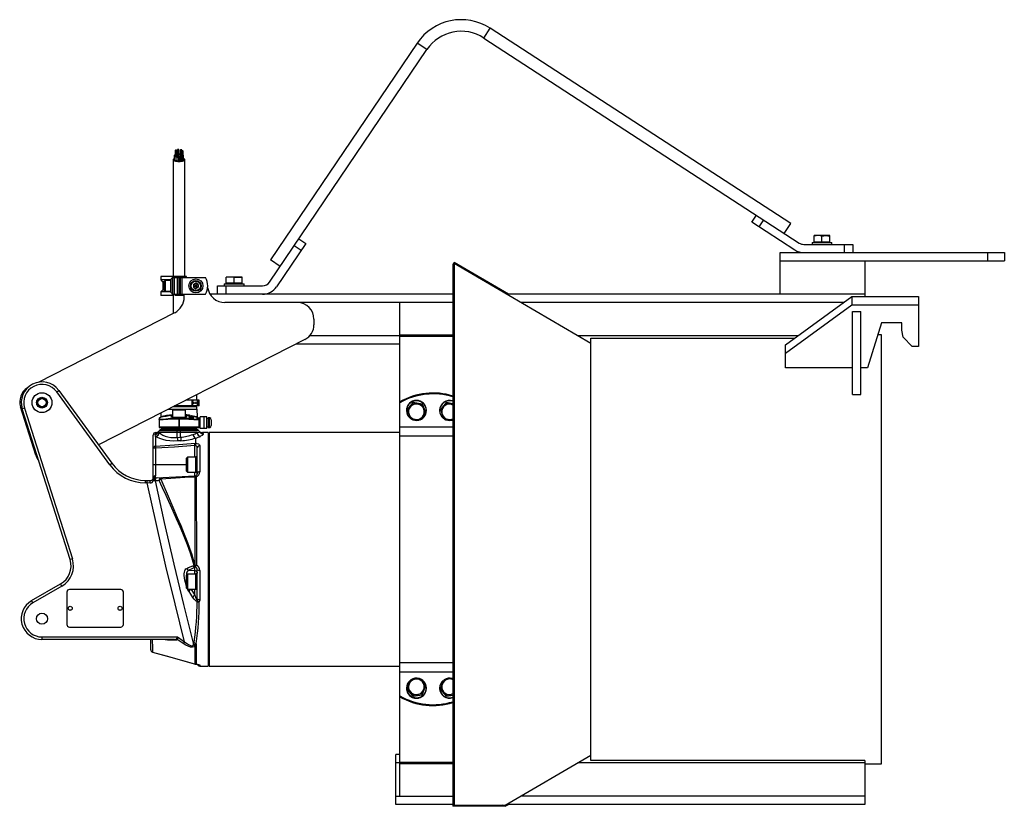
# Model space of a CAD drawing. Extents: x -339 to 847, y -325 to 621.
import ezdxf

# ---------------------------------------------------------------- set-up
doc = ezdxf.new("R2010")
doc.units = 0
doc.layers.get('0').update_dxf_attribs({"linetype": 'CONTINUOUS'})

msp = doc.modelspace()

# ---------------------------------------------------------------- linework, layer by layer
at = {"color": 8, "linetype": 'CONTINUOUS'}
for p, q in [((219.7, 599.1), (227.3, 610.8)), ((151.1, 585.2), (139.5, 593)), ((-152.1, 312.3), (-154.4, 312.3)), ((-157.4, 294.3), (-157.4, 307.3)), ((653.2, 280.8), (264.4, 280.8)), ((118.6, 240.8), (10.2, 240.8)), ((182.5, 241.6), (118.6, 241.6)), ((182.5, 239.9), (118.6, 239.9)), ((598.1, 240.8), (332.6, 240.8)), ((-155.4, 142.7), (-139.4, 142.7)), ((-133.5, 143.5), (-133.5, 143.1)), ((-132.9, 144.2), (-132.9, 143.8)), ((-170.7, 142), (-170.7, 140.9)), ((-121.7, 141.1), (-122.6, 141.1)), ((-110.9, 142.2), (-110.9, 130.2)), ((118.6, 131.2), (182.5, 131.2)), ((-175.5, 124.2), (-175.4, 124.3)), ((118.6, 120.2), (182.5, 120.2)), ((-128.2, 94.7), (-128.2, 108.7)), ((-127, 76.7), (-127, 94.7)), ((-128.2, 72.1), (-128.2, 76.7)), ((-127, -64.1), (-127, -46.1)), ((-132.9, -64.1), (-132.7, -64.4)), ((-126.4, -63.8), (-126.4, -63.8)), ((118.6, -152.6), (182.5, -152.6)), ((-122.4, -155.4), (-122.4, -156.7)), ((118.6, -163.6), (182.5, -163.6)), ((118.6, -272.3), (182.5, -272.3)), ((118.6, -273.2), (113.6, -273.2)), ((118.6, -274), (182.5, -274)), ((678.6, -273.2), (332.6, -273.2)), ((678.6, -313.2), (264.4, -313.2))]:
    msp.add_line(p, q, dxfattribs=at)
at = {"color": 7, "linetype": 'CONTINUOUS'}
for p, q in [((589.3, 375.8), (227.3, 610.8)), ((139.5, 593), (-37.1, 332.1)), ((219.7, 599.1), (599.5, 352.4)), ((-38.4, 305.2), (151.1, 585.2)), ((-151.9, 463.8), (-151.9, 462.7)), ((-150.1, 462.7), (-150.1, 463.8)), ((-149.2, 464.7), (-149.2, 461.8)), ((-147.4, 461.8), (-147.4, 464.7)), ((-145.8, 464.3), (-145.8, 462.1)), ((-144.3, 463), (-144.3, 462)), ((-144, 463.2), (-144, 464.3)), ((-142.5, 457.5), (-142.5, 463)), ((-154.4, 452.8), (-154.4, 310.8)), ((-152.7, 457.3), (-152.7, 458)), ((-152.7, 452.4), (-152.7, 457)), ((-151.9, 462.3), (-151.9, 456.9)), ((-151.8, 451.8), (-151.8, 456.3)), ((-150.1, 456.7), (-150.1, 462.3)), ((-150, 458.9), (-150, 458.7)), ((-150, 456.1), (-150, 451.5)), ((-149.8, 451.2), (-149.8, 451.8)), ((-149.6, 451.1), (-149.6, 455.7)), ((-149.2, 461.4), (-149.2, 456.1)), ((-147.6, 451), (-147.6, 455.5)), ((-147.4, 456.1), (-147.4, 461.4)), ((-146.4, 458.9), (-146.5, 458.9)), ((-146.5, 451.6), (-146.5, 456.1)), ((-146.5, 456.1), (-146.4, 456.1)), ((-146.5, 451.6), (-146.4, 451.6)), ((-146.4, 451.6), (-146.4, 456.1)), ((-145.8, 461.7), (-145.8, 456.4)), ((-144.8, 451.3), (-144.8, 455.7)), ((-144, 456.4), (-144, 461.7)), ((-143.2, 451.8), (-143.2, 456.4)), ((-143.2, 451.7), (-143.2, 456.2)), ((-142, 452.5), (-142, 457.1)), ((-141.6, 452.5), (-141.6, 452.8)), ((-140.4, 312.3), (-140.4, 452.8)), ((542.7, 377.4), (548.1, 385.8)), ((556.5, 380.4), (551, 372)), ((594.1, 344), (542.7, 377.4)), ((581.6, 364), (589.3, 375.8)), ((-3.1, 357.4), (5.2, 351.8)), ((622.2, 361.3), (617.5, 360.7)), ((617.5, 353.8), (617.5, 361.3)), ((636.5, 361.3), (617.5, 361.3)), ((627, 360.7), (622.2, 361.3)), ((627, 360.7), (631.7, 361.3)), ((627, 353.8), (627, 360.7)), ((631.7, 361.3), (636.5, 360.7)), ((636.5, 353.8), (636.5, 361.3)), ((5.2, 351.8), (-30.1, 299.6)), ((-0.4, 343.5), (-8.7, 349.1)), ((605, 350.8), (664, 350.8)), ((615, 353.2), (615, 350.8)), ((615, 353.2), (639, 353.2)), ((617.5, 353.8), (636.5, 353.8)), ((618.3, 353.8), (618.7, 353.2)), ((635.3, 353.2), (635.6, 353.8)), ((639, 350.8), (639, 353.2)), ((654, 340.8), (654, 350.8)), ((664, 350.8), (664, 340.8)), ((-25.5, 324.3), (-37.1, 332.1)), ((576.6, 340.8), (846.6, 340.8)), ((576.6, 290.8), (576.6, 340.8)), ((826.6, 330.8), (826.6, 340.8)), ((846.6, 340.8), (846.6, 330.8)), ((184, 329.1), (182.5, 326.4)), ((184, 327.8), (182.5, 325.2)), ((182.5, 326.4), (182.5, -325.5)), ((182.5, 326.4), (183.1, 326.1)), ((249.3, 290.8), (184, 329.1)), ((348.6, 231.4), (184, 327.8)), ((184, 327.8), (184, -324.2)), ((576.6, 330.8), (846.6, 330.8)), ((678.6, 330.8), (678.6, 288)), ((-169.2, 312.3), (-169.2, 308.1)), ((-154.4, 312.3), (-169.2, 312.3)), ((-155.4, 309.3), (-157, 309.3)), ((-157, 292.3), (-157, 309.3)), ((-155.6, 312.3), (-155.6, 309.3)), ((-155.6, 310.8), (-115.5, 310.8)), ((-155.4, 310.8), (-155.4, 290.8)), ((-153.4, 310.8), (-153.4, 290.8)), ((-152.1, 310.8), (-152.1, 312.3)), ((-138.5, 312.3), (-152.1, 312.3)), ((-149.5, 310.8), (-149.5, 290.8)), ((-147.4, 310.8), (-147.4, 290.8)), ((-145.9, 310.8), (-145.9, 290.8)), ((-143.8, 310.8), (-143.8, 290.8)), ((-138.5, 310.8), (-138.5, 312.3)), ((-71.5, 311.4), (-90.5, 311.4)), ((-85.8, 311.4), (-90.5, 310.9)), ((-90.5, 303.9), (-90.5, 311.4)), ((-81, 310.9), (-85.8, 311.4)), ((-81, 310.9), (-76.3, 311.4)), ((-81, 303.9), (-81, 310.9)), ((-76.3, 311.4), (-71.5, 310.9)), ((-71.5, 303.9), (-71.5, 311.4)), ((-169.2, 308.1), (-167.2, 305.8)), ((-157, 308.1), (-169.2, 308.1)), ((-165, 305.8), (-167.2, 305.8)), ((-166.9, 305.8), (-166.9, 295.8)), ((-164.2, 307.3), (-165, 306.5)), ((-165, 295.1), (-165, 306.5)), ((-157.4, 307.3), (-164.2, 307.3)), ((-164.2, 307.3), (-164.2, 294.3)), ((-130.1, 302.6), (-127.1, 304.3)), ((-130.1, 302.6), (-130.1, 299.1)), ((-130.1, 302.6), (-124.1, 299.1)), ((-130.1, 299.1), (-124.1, 302.6)), ((-130.1, 299.1), (-127.1, 297.4)), ((-124.1, 302.6), (-127.1, 304.3)), ((-127.1, 304.3), (-127.1, 297.4)), ((-124.1, 299.1), (-127.1, 297.4)), ((-124.1, 302.6), (-124.1, 299.1)), ((-101, 300.8), (-46.7, 300.8)), ((-101, 290.8), (-101, 300.8)), ((-93, 303.3), (-93, 300.8)), ((-93, 303.3), (-69, 303.3)), ((-91, 300.8), (-91, 290.8)), ((-71.5, 303.9), (-90.5, 303.9)), ((-89.7, 303.9), (-89.4, 303.3)), ((-72.7, 303.3), (-72.4, 303.9)), ((-69, 300.8), (-69, 303.3)), ((-167.2, 295.8), (-169.2, 293.5)), ((-169.2, 293.5), (-169.2, 289.3)), ((-157, 293.5), (-169.2, 293.5)), ((-154.4, 289.3), (-169.2, 289.3)), ((-165, 295.8), (-167.2, 295.8)), ((-165, 295.1), (-164.2, 294.3)), ((-164.2, 294.3), (-157.4, 294.3)), ((-157, 292.3), (-155.4, 292.3)), ((-155.6, 292.3), (-155.6, 289.3)), ((-155.6, 290.8), (-115.5, 290.8)), ((-154.4, 290.8), (-154.4, 267.6)), ((-152.1, 289.3), (-152.1, 290.8)), ((-141.1, 289.3), (-152.1, 289.3)), ((-141.1, 287.3), (-141.1, 290.8)), ((182.5, 290.8), (-110, 290.8)), ((678.6, 290.8), (247.1, 290.8)), ((583.1, 229.9), (663.1, 288)), ((663.1, 288), (663.1, 278)), ((663.1, 288), (743.1, 288)), ((743.1, 288), (743.1, 227.8)), ((182.5, 280.8), (-92.1, 280.8)), ((118.6, -313.2), (118.6, 280.8)), ((583.1, 219.9), (663.1, 278)), ((663.1, 278), (743.1, 278)), ((-316.7, 184.9), (-152.5, 268.6)), ((663.6, 170.1), (663.6, 270.1)), ((663.6, 270.1), (673.6, 270.1)), ((673.6, 170.1), (673.6, 270.1)), ((15.2, 260.8), (15.2, 254.1)), ((698.6, 256.4), (681.8, 202.2)), ((723.1, 256.4), (698.6, 256.4)), ((723.1, 247.7), (723.1, 256.4)), ((348.6, -270.2), (348.6, 237.8)), ((348.6, 237.8), (594, 237.8)), ((698.6, 241.8), (694.1, 241.8)), ((698.6, -274.2), (698.6, 241.8)), ((724.8, 239), (723.1, 247.7)), ((735.7, 227.8), (724.8, 239)), ((4.3, 236.3), (-244.4, 109.6)), ((118.6, 230.8), (-6.4, 230.8)), ((583.1, 202.2), (583.1, 229.9)), ((743.1, 227.8), (735.7, 227.8)), ((663.6, 202.2), (583.1, 202.2)), ((681.8, 202.2), (673.6, 202.2)), ((-294.6, 173.3), (-292.2, 175.1)), ((-230.6, 85.6), (-294.6, 173.3)), ((-292.2, 175.1), (-228.1, 87.3)), ((-125.9, 163.3), (-125.9, 169.9)), ((663.6, 170.1), (673.6, 170.1)), ((-319.9, 97.2), (-338.3, 155.1)), ((-318.4, 157.8), (-318.4, 162.8)), ((-125.9, 155.3), (-154.6, 155.3)), ((-123, 156.3), (-152.6, 156.3)), ((-123, 163.3), (-138.9, 163.3)), ((-130.7, 162.3), (-131.4, 162.3)), ((-131.4, 157.3), (-131.4, 162.3)), ((-131.4, 157.3), (-130.7, 157.3)), ((-130.7, 157.3), (-130.7, 162.3)), ((-129.9, 159.1), (-129.9, 160.6)), ((-129.9, 160.6), (-129.2, 160.6)), ((-129.1, 160.4), (-129.9, 160.4)), ((-129.1, 159.4), (-129.9, 159.4)), ((-129.2, 159.1), (-129.9, 159.1)), ((-129.3, 160.3), (-129.4, 160.4)), ((-129.4, 159.4), (-129.4, 160.4)), ((-129.3, 159.5), (-129.4, 159.4)), ((-129.1, 160.3), (-129.3, 160.3)), ((-129.3, 160.3), (-129.3, 159.5)), ((-129.3, 159.5), (-129.1, 159.5)), ((-129.2, 160.6), (-129.2, 160.4)), ((-129.2, 159.4), (-129.2, 159.1)), ((-129.1, 160.4), (-129.1, 160.3)), ((-129.1, 159.4), (-129.1, 160.3)), ((-129.1, 159.5), (-129.1, 160.3)), ((-129.1, 159.4), (-129.1, 159.5)), ((-128, 159.1), (-128, 160.6)), ((-128, 160.6), (-127.5, 160.6)), ((-127.4, 160.4), (-128, 160.4)), ((-127.4, 159.4), (-128, 159.4)), ((-127.5, 159.1), (-128, 159.1)), ((-127.7, 159.4), (-127.7, 160.4)), ((-127.7, 160.4), (-127.6, 160.3)), ((-127.6, 159.5), (-127.7, 159.4)), ((-127.6, 160.3), (-127.6, 159.5)), ((-127.4, 160.3), (-127.6, 160.3)), ((-127.6, 159.5), (-127.4, 159.5)), ((-127.5, 160.6), (-127.5, 160.4)), ((-127.5, 159.4), (-127.5, 159.1)), ((-127.4, 160.4), (-127.4, 160.3)), ((-127.4, 159.4), (-127.4, 160.3)), ((-127.4, 159.5), (-127.4, 160.3)), ((-127.4, 159.5), (-127.4, 159.4)), ((-126.6, 155.3), (-126.6, 156.3)), ((-126.5, 159.1), (-126.5, 160.6)), ((-126.5, 160.6), (-126, 160.6)), ((-125.7, 160.3), (-126.5, 160.3)), ((-125.7, 159.3), (-126.5, 159.3)), ((-126, 159.1), (-126.5, 159.1)), ((-126, 160.6), (-126, 160.3)), ((-126, 159.3), (-126, 160.3)), ((-126, 160.3), (-125.9, 160.2)), ((-125.9, 159.4), (-126, 159.3)), ((-126, 159.3), (-126, 159.1)), ((-125.9, 160.2), (-125.9, 159.4)), ((-125.7, 160.2), (-125.9, 160.2)), ((-125.9, 159.4), (-125.7, 159.4)), ((-125.9, 152.3), (-125.9, 155.3)), ((-125.7, 159.4), (-125.7, 160.3)), ((-125.7, 160.3), (-125.7, 160.2)), ((-125.7, 159.4), (-125.7, 160.2)), ((-125.7, 159.4), (-125.7, 159.3)), ((-125.3, 156.3), (-125.3, 163.3)), ((-124, 156.3), (-124, 163.3)), ((-123, 156.3), (-123, 163.3)), ((-123, 156.3), (-123, 163.3)), ((134.8, 160.7), (127.8, 152.5)), ((127.8, 151.3), (131.3, 155.3)), ((131.3, 155.3), (134.8, 159.5)), ((134.8, 160.7), (134.8, 159.5)), ((134.8, 160.7), (145.6, 158.9)), ((145.6, 158.9), (145.6, 157.7)), ((145.6, 158.9), (149.4, 148.7)), ((147.5, 152.5), (145.6, 157.7)), ((174.8, 160.7), (167.8, 152.5)), ((167.8, 151.3), (171.3, 155.3)), ((171.3, 155.3), (174.8, 159.5)), ((174.8, 160.7), (174.8, 159.5)), ((174.8, 160.7), (182.5, 159.4)), ((182.5, 158.1), (180.2, 158.5)), ((-333.4, 153.6), (-336.2, 152.7)), ((-278.6, -28.6), (-336.2, 152.7)), ((-333.4, 153.6), (-275.7, -27.7)), ((-169.3, 147.8), (-169.4, 143.2)), ((-160.5, 152.3), (-125.5, 152.3)), ((-156.1, 142.7), (-156, 142.7)), ((-154.4, 152.3), (-155.4, 151.3)), ((-155.4, 151.3), (-155.4, 142.7)), ((-139.4, 151.3), (-155.4, 151.3)), ((-139.4, 151.3), (-140.4, 152.3)), ((-139.4, 142.7), (-139.4, 151.3)), ((-138.7, 142.7), (-138.7, 142.7)), ((-135.5, 145), (-135.5, 143.5)), ((-135.4, 144.2), (-135.4, 142.3)), ((-135.4, 144.2), (-133.3, 143.5)), ((-133.5, 143.5), (-134.9, 144)), ((-134.9, 144), (-134.9, 143.3)), ((-134.1, 144.9), (-134.1, 144.6)), ((-132.9, 144.6), (-130.4, 143.9)), ((-132.9, 143.8), (-132.9, 143.4)), ((-130.9, 144), (-132.2, 144.4)), ((-132.1, 144.3), (-132.1, 144)), ((-131.9, 143.5), (-131.9, 143.1)), ((-131.7, 143), (-131.7, 142.6)), ((-130.9, 143.8), (-130.9, 144)), ((-130.9, 142.6), (-130.4, 142.4)), ((-130.4, 142.4), (-130.4, 141.2)), ((-130.3, 143.4), (-130.3, 141.8)), ((-125.3, 143.1), (-125.5, 152.3)), ((-121.7, 129.1), (-121.7, 143.3)), ((-113.7, 143.3), (-121.7, 143.3)), ((-116.9, 129.1), (-116.9, 143.3)), ((-113.7, 129.1), (-113.7, 143.3)), ((126.6, 151.1), (126.6, 150.7)), ((127.8, 152.5), (127.8, 151.3)), ((127.8, 151.3), (129.6, 146.1)), ((129.6, 146.1), (131.5, 141.1)), ((145.8, 143.3), (142.3, 139.2)), ((149.4, 147.5), (145.8, 143.3)), ((149.4, 147.5), (147.5, 152.5)), ((149.4, 148.7), (149.4, 147.5)), ((150.6, 150.7), (150.6, 151.1)), ((166.6, 151.1), (166.6, 150.7)), ((167.8, 152.5), (167.8, 151.3)), ((167.8, 151.3), (169.6, 146.1)), ((169.6, 146.1), (171.5, 141.1)), ((-171.4, 141), (-171.4, 131.3)), ((-171.4, 131.3), (-121.7, 131.3)), ((-147.6, 141.6), (-147.2, 141.6)), ((-147.6, 140.6), (-147.6, 141.6)), ((-147.6, 140.6), (-147.6, 128.3)), ((-147.2, 140.6), (-147.6, 140.6)), ((-147.2, 140.6), (-147.2, 141.6)), ((-147.2, 140.6), (-147.2, 128.3)), ((-125.9, 142.1), (-121.7, 142.1)), ((-124, 140.9), (-124, 141.2)), ((-122.6, 141.1), (-123.5, 140.7)), ((-123.4, 140.2), (-123.4, 131.3)), ((-122.4, 140.2), (-123.4, 140.2)), ((-122.4, 140.2), (-122.4, 130.3)), ((-112.1, 141.2), (-113.7, 141.2)), ((-113.7, 131.3), (-112.1, 131.3)), ((-110.9, 142.2), (-112.1, 142.2)), ((-112.1, 142.2), (-112.1, 130.2)), ((-110.1, 142), (-110.1, 142.1)), ((-108.5, 139.7), (-108.5, 132.7)), ((-178.4, 69.8), (-178.4, 121.3)), ((-175.5, 119.7), (-175.5, 119.8)), ((-171.8, 125.9), (-171.8, 125.9)), ((-171.1, 124.2), (-170.9, 124)), ((-125.6, 124.2), (-171.1, 124.2)), ((-170.9, 126.6), (-123.9, 126.6)), ((-121.7, 130.3), (-170.4, 130.3)), ((-169.4, 128.3), (-125.4, 128.3)), ((-126.4, 129.3), (-168.4, 129.3)), ((-168.4, 129.3), (-168.4, 128.3)), ((-149.4, 118.3), (-149.4, 128.3)), ((-149.4, 118.3), (-145.4, 118.6)), ((-145.4, 118.6), (-145.4, 128.3)), ((-126.4, 129.3), (-126.4, 128.3)), ((-122.9, 125.9), (-123, 125.9)), ((-113.7, 129.1), (-121.7, 129.1)), ((-112.4, 124.3), (-119.2, 124.3)), ((-112.4, 124.3), (-112.4, -156.7)), ((-110.9, 122.8), (-112.4, 122.8)), ((-112.1, 130.2), (-110.9, 130.2)), ((118.6, 124.3), (-110.9, 124.3)), ((-110.9, 124.3), (-110.9, -156.7)), ((-110.1, 130.3), (-110.1, 130.4)), ((-145.1, 114.5), (-149.1, 114.2)), ((-128.2, 108.7), (-127.7, 108.7)), ((-127.4, 117.7), (-127.4, 111.5)), ((-122.4, 108.5), (-122.4, 77.1)), ((-175.5, 105.4), (-178.4, 105.4)), ((-175.5, 105.4), (-175.5, 72.3)), ((-125.4, 95.7), (-126.4, 95.7)), ((-126.4, 75.7), (-126.4, 95.7)), ((-125.4, 75.1), (-125.4, 105.8)), ((-230.6, 85.6), (-228.1, 87.3)), ((-178.4, 85.7), (-138.4, 85.7)), ((-137.2, 94.7), (-138.4, 93.5)), ((-138.4, 77.9), (-138.4, 93.5)), ((-127, 94.7), (-137.2, 94.7)), ((-137.2, 94.7), (-137.2, 76.7)), ((-174.6, 69.7), (-128.2, 72.1)), ((-138.4, 77.9), (-137.2, 76.7)), ((-137.2, 76.7), (-127, 76.7)), ((-128.2, 72.1), (-127.6, 72.2)), ((-127, 71.3), (-126.9, 71.1)), ((-126.4, 75.7), (-125.4, 75.7)), ((-125.5, 75.7), (-125.5, 74.2)), ((-187.8, 66.8), (-181.4, 66.8)), ((-187.8, 63.8), (-187.8, 66.8)), ((-185.6, 63.8), (-187.8, 63.8)), ((-185.6, 63.8), (-185.6, 66.8)), ((-182.3, 63.6), (-185.6, 63.8)), ((-178.4, 66.4), (-178.4, 66.4)), ((-176.2, 66.2), (-177, 66.2)), ((-176.5, 69.7), (-176.4, 69.7)), ((-127.8, 71), (-129, 70.8)), ((-127.8, 71), (-127.8, 71)), ((-275.7, -27.7), (-278.6, -28.6)), ((-130.7, -35.9), (-129.2, -35.5)), ((-128.3, -35.3), (-128.2, -35.3)), ((-137.2, -46.1), (-138.4, -47.3)), ((-138.4, -62.9), (-138.4, -47.3)), ((-127, -46.1), (-137.2, -46.1)), ((-137.2, -46.1), (-137.2, -64.1)), ((-128.2, -38.2), (-135.6, -41.4)), ((-135.6, -41.4), (-128.2, -41.8)), ((-127.5, -37.7), (-128.2, -38.2)), ((-128.2, -46.1), (-128.2, -38.2)), ((-127.4, -37.7), (-127.5, -37.7)), ((-125.4, -45.1), (-126.4, -45.1)), ((-126.4, -65.1), (-126.4, -45.1)), ((-125.5, -43.8), (-125.5, -43.9)), ((-125.5, -43.9), (-125.5, -45.1)), ((-125.4, -75.7), (-125.4, -41)), ((-122.4, -41.5), (-122.4, -76.9)), ((-324.9, -78), (-289.9, -57.8)), ((-288.4, -60.4), (-289.9, -57.8)), ((-288.4, -60.4), (-323.4, -80.6)), ((-282.4, -67.6), (-282.4, -106.7)), ((-217.4, -64.6), (-279.4, -64.6)), ((-214.4, -106.7), (-214.4, -67.6)), ((-138.4, -62.9), (-137.2, -64.1)), ((-137.2, -64.1), (-127, -64.1)), ((-132.7, -64.4), (-128.2, -64.3)), ((-132.7, -64.4), (-128.2, -71.5)), ((-128.2, -71.5), (-128.2, -64.1)), ((-126.4, -65.1), (-125.4, -65.1)), ((-323.4, -80.6), (-324.9, -78)), ((-279.4, -109.7), (-217.4, -109.7)), ((-312.4, -121.7), (-149.2, -121.7)), ((-312.4, -121.7), (-312.4, -124.7)), ((-153, -124.7), (-312.4, -124.7)), ((-181.4, -137.1), (-181.4, -124.7)), ((-149.2, -121.7), (-140.7, -127.5)), ((-140.7, -127.5), (-142.2, -129.7)), ((-129.9, -130.7), (-129.4, -128.1)), ((-128.1, -129.5), (-128.6, -132.2)), ((-128.9, -154), (-127.8, -154.3)), ((-127.8, -154.3), (-127.9, -151.7)), ((-126.9, -151.9), (-126.9, -154.5)), ((-122.4, -156.7), (-112.4, -156.7)), ((-112.4, -155.2), (-110.9, -155.2)), ((-110.9, -156.7), (118.6, -156.7)), ((129.6, -178.5), (131.5, -173.5)), ((145.8, -175.7), (142.3, -171.6)), ((149.4, -179.9), (145.8, -175.7)), ((169.6, -178.5), (171.5, -173.5)), ((126.6, -183.1), (126.6, -183.5)), ((127.8, -183.6), (129.6, -178.5)), ((127.8, -184.8), (127.8, -183.6)), ((127.8, -183.6), (131.3, -187.7)), ((134.8, -193.1), (127.8, -184.8)), ((131.3, -187.7), (134.8, -191.9)), ((145.6, -191.2), (149.4, -181.1)), ((147.5, -184.9), (145.6, -190)), ((149.4, -179.9), (147.5, -184.9)), ((149.4, -181.1), (149.4, -179.9)), ((150.6, -183.5), (150.6, -183.1)), ((166.6, -183.1), (166.6, -183.5)), ((167.8, -183.6), (169.6, -178.5)), ((167.8, -184.8), (167.8, -183.6)), ((167.8, -183.6), (171.3, -187.7)), ((174.8, -193.1), (167.8, -184.8)), ((171.3, -187.7), (174.8, -191.9)), ((134.8, -193.1), (145.6, -191.2)), ((134.8, -193.1), (134.8, -191.9)), ((145.6, -191.2), (145.6, -190)), ((174.8, -193.1), (182.5, -191.8)), ((174.8, -193.1), (174.8, -191.9)), ((182.5, -190.5), (180.2, -190.9)), ((113.6, -323.2), (113.6, -263.2)), ((118.6, -263.2), (113.6, -263.2)), ((245.6, -324.2), (348.6, -263.8)), ((678.6, -270.2), (348.6, -270.2)), ((678.6, -270.2), (678.6, -323.2)), ((678.6, -274.2), (698.6, -274.2)), ((113.6, -313.2), (182.5, -313.2)), ((182.5, -323.2), (113.6, -323.2)), ((182.5, -324.2), (245.6, -324.2)), ((245.6, -325.5), (182.5, -325.5)), ((241.8, -324.2), (239.6, -325.5)), ((245.6, -325.5), (249.5, -323.2)), ((678.6, -323.2), (247.3, -323.2))]:
    msp.add_line(p, q, dxfattribs=at)
at = {"color": 7, "linetype": 'CONTINUOUS', "flags": 128}
for points in [[(-151, 463.4), (-150.6, 463.4), (-150.4, 463.5), (-150.2, 463.6), (-150.1, 463.8), (-150.2, 463.9), (-150.4, 464), (-150.6, 464.1), (-151, 464.1), (-151.3, 464.1), (-151.6, 464), (-151.8, 463.9), (-151.9, 463.8), (-151.8, 463.6), (-151.6, 463.5), (-151.3, 463.4), (-151, 463.4)], [(-151, 461.9), (-150.6, 462), (-150.4, 462), (-150.2, 462.2), (-150.1, 462.3), (-150.2, 462.5), (-150.4, 462.6), (-150.6, 462.7), (-151, 462.7), (-151.3, 462.7), (-151.6, 462.6), (-151.8, 462.5), (-151.9, 462.3), (-151.8, 462.2), (-151.6, 462), (-151.3, 462), (-151, 461.9)], [(-148.3, 464.3), (-147.9, 464.3), (-147.6, 464.4), (-147.4, 464.5), (-147.4, 464.7), (-147.4, 464.8), (-147.6, 464.9), (-147.9, 465), (-148.3, 465), (-148.6, 465), (-148.9, 464.9), (-149.1, 464.8), (-149.2, 464.7), (-149.1, 464.5), (-148.9, 464.4), (-148.6, 464.3), (-148.3, 464.3)], [(-144.9, 464), (-144.5, 464), (-144.3, 464.1), (-144.1, 464.2), (-144, 464.3), (-144.1, 464.5), (-144.3, 464.6), (-144.5, 464.7), (-144.9, 464.7), (-145.2, 464.7), (-145.5, 464.6), (-145.7, 464.5), (-145.8, 464.3), (-145.7, 464.2), (-145.5, 464.1), (-145.2, 464), (-144.9, 464)], [(-143.4, 462.7), (-143, 462.7), (-142.7, 462.8), (-142.6, 462.9), (-142.5, 463), (-142.6, 463.2), (-142.7, 463.3), (-143, 463.4), (-143.4, 463.4), (-143.7, 463.4), (-144, 463.3), (-144.2, 463.2), (-144.3, 463), (-144.2, 462.9), (-144, 462.8), (-143.7, 462.7), (-143.4, 462.7)], [(-152.7, 454.3), (-152.9, 454.2), (-153.7, 453.8), (-154.2, 453.3), (-154.4, 452.8), (-154.2, 452.3), (-153.7, 451.8), (-152.9, 451.4), (-151.7, 451.1), (-150.4, 450.8), (-148.9, 450.7), (-147.4, 450.6)], [(-152.8, 453.5), (-153.1, 453.2), (-153.2, 452.7), (-152.9, 452.2), (-152.3, 451.8), (-151.4, 451.5), (-150.2, 451.2), (-148.8, 451), (-147.4, 451)], [(-152.8, 453.5), (-153.1, 453.2), (-153.2, 452.7), (-152.9, 452.2), (-152.3, 451.8), (-151.4, 451.5), (-150.2, 451.2), (-148.8, 451), (-147.4, 451)], [(-151.7, 458.3), (-151.8, 458.3), (-151.9, 458.1), (-151.8, 458), (-151.7, 458)], [(-151.4, 457.2), (-151.6, 457.1), (-151.8, 457), (-151.9, 456.9), (-151.8, 456.7), (-151.6, 456.6), (-151.3, 456.6), (-151, 456.5)], [(-151, 456.5), (-150.6, 456.6), (-150.4, 456.6), (-150.2, 456.7), (-150.1, 456.9)], [(-149.6, 459.4), (-149.7, 459.3), (-149.9, 459.2), (-149.9, 459.1), (-150, 459), (-150, 458.9), (-150, 458.8), (-149.9, 458.7), (-149.8, 458.7)], [(-149.8, 456.4), (-149.9, 456.3), (-150, 456.2), (-150, 456.1), (-150, 456), (-149.9, 455.9), (-149.9, 455.8), (-149.7, 455.7), (-149.6, 455.7)], [(-149.8, 451.8), (-149.9, 451.7), (-150, 451.7), (-150, 451.6), (-150, 451.5), (-149.9, 451.4), (-149.9, 451.3), (-149.7, 451.3), (-149.6, 451.2)], [(-149.2, 458.1), (-149.7, 457.9), (-149.9, 457.5), (-149.7, 457.2), (-149.2, 456.9)], [(-149.2, 459.4), (-149.3, 459.4), (-149.6, 459.4)], [(-148.3, 461), (-147.9, 461.1), (-147.6, 461.1), (-147.4, 461.3), (-147.4, 461.4), (-147.4, 461.6), (-147.6, 461.7), (-147.9, 461.8), (-148.3, 461.8), (-148.6, 461.8), (-148.9, 461.7), (-149.1, 461.6), (-149.2, 461.4), (-149.1, 461.3), (-148.9, 461.1), (-148.6, 461.1), (-148.3, 461)], [(-149.2, 456.1), (-149.1, 456), (-148.9, 455.9), (-148.6, 455.8), (-148.3, 455.8)], [(-148.3, 455.8), (-147.9, 455.8), (-147.6, 455.9), (-147.4, 456), (-147.4, 456.1)], [(-147.6, 455.5), (-147.4, 455.5), (-147.2, 455.6), (-147, 455.7), (-146.8, 455.7), (-146.7, 455.8), (-146.6, 455.9), (-146.6, 456), (-146.5, 456.1)], [(-147.6, 451.1), (-147.4, 451.1), (-147.2, 451.2), (-147, 451.2), (-146.8, 451.3), (-146.7, 451.3), (-146.6, 451.4), (-146.6, 451.5), (-146.5, 451.6)], [(-146.5, 458.9), (-146.6, 459), (-146.6, 459.1), (-146.7, 459.2), (-146.8, 459.3), (-147, 459.4), (-147.2, 459.4), (-147.4, 459.5)], [(-145.8, 458.2), (-146.4, 458.4), (-147.4, 458.4)], [(-147.4, 456.6), (-146.4, 456.7), (-145.8, 456.8)], [(-147.4, 450.6), (-145.8, 450.7), (-144.3, 450.8), (-143, 451.1), (-141.9, 451.4), (-141.1, 451.8), (-140.6, 452.3), (-140.4, 452.8), (-140.6, 453.3), (-141.1, 453.8), (-141.8, 454.1)], [(-147.4, 451), (-145.9, 451), (-144.6, 451.2), (-143.4, 451.5), (-142.5, 451.8), (-141.9, 452.2), (-141.6, 452.7), (-141.7, 453.2), (-141.8, 453.3)], [(-147.4, 451), (-145.9, 451), (-144.6, 451.2), (-143.4, 451.5), (-142.5, 451.8), (-141.9, 452.2), (-141.6, 452.7), (-141.7, 453.2), (-141.8, 453.3)], [(-144.9, 461.4), (-144.5, 461.4), (-144.3, 461.5), (-144.1, 461.6), (-144, 461.7), (-144.1, 461.9), (-144.3, 462), (-144.5, 462.1), (-144.9, 462.1), (-145.2, 462.1), (-145.5, 462), (-145.7, 461.9), (-145.8, 461.7), (-145.7, 461.6), (-145.5, 461.5), (-145.2, 461.4), (-144.9, 461.4)], [(-145.2, 456.7), (-145.2, 456.7), (-145.5, 456.6), (-145.7, 456.5), (-145.8, 456.4), (-145.7, 456.2), (-145.5, 456.1), (-145.2, 456.1), (-144.9, 456)], [(-144.9, 456), (-144.5, 456.1), (-144.3, 456.1), (-144.1, 456.2), (-144, 456.4)], [(-144, 457.3), (-143.7, 457.2), (-143.4, 457.2)], [(-143.2, 456.2), (-143.2, 456.3), (-143.2, 456.4), (-143.2, 456.5), (-143.2, 456.6), (-143.3, 456.6), (-143.5, 456.7), (-143.6, 456.8), (-143.8, 456.9)], [(-143.4, 457.2), (-143, 457.2), (-142.7, 457.3), (-142.6, 457.4), (-142.5, 457.5)], [(-131.4, 162.3), (-131.1, 162.8), (-130.7, 163.3)], [(-130.7, 156.3), (-131.1, 156.8), (-131.4, 157.3)], [(-130, 163.3), (-130.4, 162.8), (-130.7, 162.3)], [(-130.7, 157.3), (-130.4, 156.8), (-130, 156.3)], [(142.9, 139.7), (144.6, 140.5), (146.3, 141.6), (147.8, 143.1), (149, 144.8), (149.8, 146.6), (150.4, 148.6), (150.6, 150.7), (150.4, 152.7), (149.8, 154.7), (149, 156.6), (147.8, 158.3), (146.3, 159.7), (144.6, 160.9), (142.7, 161.8), (140.6, 162.3), (138.6, 162.5), (136.5, 162.3), (134.5, 161.8), (132.6, 160.9), (130.9, 159.7), (129.4, 158.3), (128.2, 156.6), (127.3, 154.7), (126.7, 152.7), (126.6, 150.7), (126.6, 150.7)], [(140.2, 158.5), (136.1, 159.3), (134.8, 159.5)], [(145.6, 157.7), (145.5, 157.7), (140.2, 158.5)], [(180.2, 158.5), (176.1, 159.3), (174.8, 159.5)], [(180.2, 158.5), (181.4, 158.2), (182.5, 157.8)], [(-138.3, 142.8), (-138.9, 142.6), (-140.9, 142.4), (-144, 142.3), (-147.5, 142.3), (-150.6, 142.3), (-153.4, 142.4), (-155.6, 142.6), (-156.4, 142.7)], [(-135.5, 144.3), (-138.7, 144.7), (-139.4, 144.7)], [(-135.5, 143.5), (-135.4, 143.4), (-135.4, 143.4)], [(-134.9, 143.6), (-135.3, 143.7), (-135.4, 143.7)], [(-130.4, 142.2), (-133.2, 142.9), (-135.4, 143.4)], [(-135.4, 143.4), (-133.5, 143), (-130.9, 142.4)], [(-135.4, 142.3), (-134.9, 142.2), (-130.4, 141.2)], [(-131.9, 143.5), (-131.2, 143.3), (-130.7, 143.1), (-130.4, 142.9), (-130.3, 142.8), (-130.3, 142.8)], [(-130.4, 143.7), (-130.8, 143.8), (-130.9, 143.8)], [(-124.7, 142.2), (-124.7, 142.2), (-125.1, 142.3), (-126.1, 142.6), (-127.6, 142.9), (-129.7, 143.4), (-130.4, 143.5)], [(-147.6, 140.6), (-150.5, 140.6), (-153.4, 140.5), (-157.2, 140.3), (-160.7, 140.1), (-163.8, 139.9), (-166.5, 139.6), (-168.5, 139.5), (-170.1, 139.5), (-171.1, 139.6), (-171.4, 139.9)], [(-169.1, 140.4), (-168, 140.4), (-165.9, 140.6), (-163.4, 140.8), (-160.4, 141.1), (-157, 141.3), (-153.3, 141.5), (-150.5, 141.6), (-147.6, 141.6)], [(-147.2, 141.6), (-143.4, 141.5), (-139.6, 141.4), (-136.1, 141.2), (-132.8, 140.9), (-130, 140.7), (-127.6, 140.5), (-125.8, 140.4), (-125.4, 140.4)], [(-123.4, 139.9), (-124, 139.6), (-125.2, 139.5), (-127.1, 139.6), (-129.4, 139.7), (-132.4, 140), (-135.7, 140.2), (-139.3, 140.4), (-143.2, 140.6), (-147.2, 140.6)], [(-130.4, 141.7), (-130.3, 141.7), (-130.3, 141.8)], [(-124, 141.2), (-125.6, 141.8), (-126, 142), (-126.2, 142.1), (-126.3, 142.2), (-126.3, 142.2)], [(-125.9, 142.1), (-126, 142.1), (-126, 142.1), (-125.9, 142.1), (-125.9, 142.1), (-125.7, 142), (-125.3, 141.9), (-124.5, 141.8), (-123.7, 141.6)], [(-123.4, 140.2), (-123.4, 140.6), (-123.5, 140.7)], [(-122.6, 141.1), (-122.5, 140.9), (-122.4, 140.2)], [(136.9, 140.1), (132.8, 140.8), (131.5, 141.1)], [(142.3, 139.2), (142.2, 139.2), (136.9, 140.1)], [(176.9, 140.1), (172.8, 140.8), (171.5, 141.1)], [(182.3, 139.2), (182.2, 139.2), (176.9, 140.1)], [(-175.5, 119.8), (-175.7, 120.4), (-176, 122.1)], [(-175.5, 119.7), (-175.5, 117.1), (-175.5, 113.9), (-175.6, 111.1), (-175.6, 107.9)], [(-149.1, 114.2), (-153.9, 114.1), (-158.5, 114.3), (-162.8, 114.9), (-166.9, 115.9), (-170.5, 117.1), (-173.3, 118.4), (-175.5, 119.7)], [(-172.4, 125), (-172.2, 124.7), (-171.6, 124.4), (-171.1, 124.2)], [(-170.9, 124), (-169.3, 122.7), (-166.9, 121.3), (-164.1, 120.1), (-160.7, 119.1), (-157.2, 118.5), (-153.4, 118.2), (-149.4, 118.3)], [(-125.6, 124.2), (-124.1, 124.5), (-123.1, 124.8), (-122.6, 125.1), (-122.5, 125.3)], [(-118.1, 122.7), (-118.1, 122.1), (-118.5, 121.4), (-119.6, 120.6), (-121.3, 119.8)], [(-119.2, 124.2), (-119, 124), (-118.1, 122.7)], [(-175.6, 107.9), (-152.9, 109.6), (-128.1, 111.4)], [(-128.2, 108.7), (-152.8, 106.9), (-175.5, 105.4)], [(-128.1, 111.4), (-128.1, 111.4), (-127.9, 111.3)], [(-127.9, 111.3), (-127.8, 111.3), (-127.7, 111.3), (-127.6, 111.3), (-127.5, 111.3), (-127.4, 111.4), (-127.4, 111.4), (-127.4, 111.4)], [(-127.4, 111.4), (-127.3, 111.4), (-126.9, 111.4)], [(-126.9, 111.4), (-125.8, 111.2), (-124, 110.6), (-122.8, 109.6), (-122.4, 108.5)], [(-128.2, 72.1), (-128.4, 72.1), (-128.5, 72), (-128.6, 71.9), (-128.7, 71.8), (-128.8, 71.6), (-128.9, 71.4), (-129, 71.1), (-129, 70.8)], [(-127.8, 71), (-127.8, 71.7), (-127.7, 72.1), (-127.7, 72.2), (-127.6, 72.2), (-127.6, 72.2)], [(-127.6, 72.2), (-127.6, 72.2), (-127.6, 72.2), (-127.5, 72.2), (-127.3, 71.9), (-127, 71.3)], [(-122.4, 77.1), (-123, 77), (-123.5, 76.9), (-124.1, 76.7), (-124.5, 76.5), (-124.9, 76.2), (-125.2, 75.9), (-125.3, 75.5), (-125.4, 75.1)], [(-140.7, -127.5), (-152.1, -82), (-163.1, -36.4), (-174.6, 13.6), (-185.6, 63.8)], [(-182.3, 63.6), (-182.3, 64.2), (-182.3, 64.8), (-182.2, 65.4), (-182.1, 65.9), (-181.9, 66.3), (-181.8, 66.6), (-181.6, 66.7), (-181.4, 66.8)], [(-178.4, 66.4), (-178.9, 67.2), (-178.9, 67.5), (-178.9, 68.1), (-178.8, 68.3), (-178.8, 68.3)], [(-178.8, 68.3), (-178.6, 68.6), (-178.4, 69.8)], [(-177, 66.2), (-177.2, 66.2), (-178.4, 66.4)], [(-176.4, 69.7), (-174.9, 69.7), (-174.6, 69.7)], [(-171.2, 66.5), (-173, 66.4), (-176.2, 66.2)], [(-176.2, 66.2), (-165.2, 16), (-153.7, -34.2), (-142, -82.5), (-129.9, -130.7)], [(-129.2, -35.5), (-131.1, -28.7), (-133.3, -22), (-135.6, -15.4), (-138.1, -8.8), (-142, 1.1), (-146.1, 10.8), (-150.3, 20.3), (-154.6, 29.7), (-162.9, 48.4), (-167.1, 57.6), (-171.1, 66.5)], [(-129, 70.8), (-134.6, 70.5), (-157.2, 69.1), (-169.3, 68.4)], [(-168.7, 70), (-168.9, 69.9), (-169.1, 69.4), (-169.3, 68.6), (-169.3, 68.4)], [(-169.3, 68.4), (-165.5, 59.6), (-161.6, 50.4), (-153.6, 31.7), (-149.5, 22.1), (-145.3, 12.3), (-141.2, 2.2), (-137.2, -8.2), (-134.8, -14.7), (-132.5, -21.4), (-130.3, -28.3), (-128.4, -35.3)], [(-127.9, 56.6), (-127.9, 63.9), (-127.8, 71)], [(-126.9, 71.1), (-126.8, 64.1), (-126.8, 56.7)], [(-128.1, -35.3), (-128.1, -23.7), (-128.1, -12.1), (-128.1, -0.2), (-128.1, 11.7), (-128.1, 23.2), (-128, 34.5), (-128, 45.7), (-127.9, 56.6)], [(-126.8, 56.7), (-126.7, 46.2), (-126.6, 35.3), (-126.6, 23.7), (-126.5, 11.8), (-126.5, 0.3), (-126.5, -11.4), (-126.5, -23.4), (-126.4, -35.4)], [(-128.2, -35.3), (-128.2, -35.3), (-128.2, -35.3), (-128.2, -35.3), (-128.2, -35.3), (-128.2, -35.3), (-128.1, -35.3), (-128.1, -35.3)], [(-138.1, -39.1), (-135.9, -38.1), (-130.7, -35.9)], [(-130.8, -74.1), (-133.3, -70.2), (-135.3, -67.1)], [(-125.6, -78.7), (-125.8, -78.8), (-126.8, -78.5), (-127.7, -77.9), (-129.3, -76.2), (-130.8, -74.1)], [(-128.2, -71.5), (-127.5, -73.6), (-126.7, -75.6), (-126.3, -76.4), (-125.8, -77.2), (-125.7, -77.2)], [(-125.7, -77.2), (-125.4, -75.9), (-125.4, -75.7)], [(-122.4, -76.9), (-123, -76.9), (-123.5, -76.9), (-124.1, -76.7), (-124.5, -76.6), (-124.9, -76.4), (-125.2, -76.1), (-125.3, -75.9), (-125.4, -75.7)], [(-122.4, -76.9), (-122.4, -77.4), (-122.9, -79.4)], [(-151.6, -125.6), (-156.1, -125.6), (-160.7, -125.6)], [(-149.4, -124.7), (-149.6, -125), (-150.2, -125.4), (-151.6, -125.6)], [(-150.8, -124.2), (-150.4, -123.6), (-149.9, -122.7), (-149.3, -121.7), (-149.2, -121.7)], [(-149.2, -121.7), (-149.2, -121.7), (-149.3, -122.9), (-149.3, -123.9), (-149.4, -124.7)], [(-142.2, -129.7), (-147.1, -126.3), (-149.4, -124.7)], [(-128.6, -132.2), (-128.7, -132.6), (-129.5, -133.6), (-131.1, -134.1), (-133.4, -133.8), (-136.4, -132.8), (-139.3, -131.4), (-142.2, -129.7)], [(-140.7, -127.5), (-138.5, -129.3), (-136.1, -130.9), (-133.6, -132), (-131.9, -132.4), (-130.8, -132.2), (-130.6, -132), (-130, -131.1), (-129.9, -130.7)], [(-127.9, -151.7), (-127.9, -147.9), (-128, -142.9), (-128, -136.7), (-128.1, -129.5)], [(-126.6, -129.8), (-126.6, -136.8), (-126.7, -142.8), (-126.8, -147.9), (-126.9, -151.9)], [(-179.2, -139.8), (-162.9, -144.3), (-128.9, -154)], [(-179.2, -140), (-157.4, -145.9), (-132.1, -153.1), (-128.9, -154)], [(-129.1, -154), (-128.6, -154.1), (-127.9, -154.4)], [(-127.1, -154.5), (-126.6, -154.5), (-125.5, -154.6), (-124.7, -154.7), (-124.2, -154.9), (-123.9, -154.9), (-124, -154.9)], [(-126.9, -154.5), (-125.5, -154.6), (-123.9, -154.8), (-122.8, -155.1), (-122.4, -155.4)], [(126.6, -183.1), (126.7, -185.1), (127.3, -187.1), (128.2, -189), (129.4, -190.7), (130.9, -192.1), (132.6, -193.3), (134.5, -194.2), (136.5, -194.7), (138.6, -194.9), (140.6, -194.7), (142.7, -194.2), (144.6, -193.3), (146.3, -192.1), (147.8, -190.7), (149, -189), (149.8, -187.1), (150.4, -185.1), (150.6, -183.1), (150.4, -181), (149.8, -179), (149, -177.2), (147.8, -175.5), (146.3, -174), (144.6, -172.8), (142.9, -172)], [(136.9, -172.5), (132.8, -173.2), (131.5, -173.5)], [(142.3, -171.6), (142.2, -171.6), (136.9, -172.5)], [(176.9, -172.5), (172.8, -173.2), (171.5, -173.5)], [(182.3, -171.6), (182.2, -171.6), (176.9, -172.5)], [(140.2, -190.9), (136.1, -191.6), (134.8, -191.9)], [(145.6, -190), (145.5, -190.1), (140.2, -190.9)], [(180.2, -190.9), (176.1, -191.6), (174.8, -191.9)], [(182.5, -190.2), (181.4, -190.6), (180.2, -190.9)]]:
    msp.add_lwpolyline(points, dxfattribs=at)
at = {"color": 8, "linetype": 'CONTINUOUS', "flags": 128}
for points in [[(-156.4, 142.7), (-156.8, 142.8), (-157.1, 143.3), (-156.4, 143.8), (-155.4, 144.1)], [(-155.4, 143.1), (-155.4, 143), (-156.1, 142.8), (-156.1, 142.7)], [(-139.4, 144.1), (-138.7, 143.9), (-137.7, 143.4), (-137.8, 142.9), (-138.3, 142.8)], [(-138.7, 142.7), (-138.8, 142.9), (-139.4, 143)], [(-132.5, 144.7), (-130.2, 144.3), (-128.2, 143.9), (-126.7, 143.5), (-125.7, 143.2), (-125.3, 143.1), (-125.4, 143.1)], [(-170.7, 140.9), (-170.4, 140.6), (-169.5, 140.4), (-169.1, 140.4)], [(-126.3, 142.2), (-125, 142.2), (-124.6, 142.2), (-124.7, 142.2)], [(-125.4, 140.4), (-124.6, 140.5), (-124, 140.9)], [(-138.4, -60.5), (-138.8, -59.3), (-139.7, -56.2), (-140.4, -53.3), (-140.8, -50.4), (-141, -47.9), (-141, -45.6), (-140.8, -43.7), (-140.4, -42), (-139.8, -40.7), (-139, -39.7), (-138.1, -39.1)], [(-135.6, -41.4), (-136.5, -41.9), (-137.2, -42.7), (-137.8, -43.8), (-138.2, -45.1), (-138.4, -46.7), (-138.4, -48.6), (-138.4, -49.1)], [(-135.3, -67.1), (-136.6, -64.8), (-136.9, -64.1)], [(-179.6, -124.7), (-179.5, -127.4), (-179.4, -132.5), (-179.3, -136.5), (-179.2, -139.8)], [(-160.7, -125.6), (-163.9, -125.2), (-165.7, -124.7)], [(-179.2, -139.8), (-179.2, -139.9), (-179.2, -140), (-179.2, -140)], [(-128.9, -154), (-128.9, -154), (-128.9, -154)], [(-127.9, -154.4), (-127.9, -154.4), (-127.8, -154.3)], [(-126.9, -154.5), (-127.1, -154.5), (-127.1, -154.5)]]:
    msp.add_lwpolyline(points, dxfattribs=at)
at = {"color": 7, "linetype": 'CONTINUOUS'}
for centre, radius in [((-127.1, 300.8), 8.5), ((-127.1, 300.8), 6.5), ((-127.1, 300.8), 5.7), ((-312.4, 160.3), 12), ((-312.4, 160.3), 6.5), ((-312.4, 160.3), 6), ((-312.4, 160.3), 5.05), ((-312.4, -99.7), 6.75), ((-278.4, -87.2), 2.44), ((-278.4, -87.2), 2.43), ((-218.4, -87.2), 2.44), ((-218.4, -87.2), 2.43)]:
    msp.add_circle(centre, radius, dxfattribs=at)
for centre, radius, start, end in [((192.5, 557.2), 64, 57, 145.9176), ((192.5, 557.2), 50, 57, 145.9176), ((-150.8, 456.5), 2.42, 113.9507, 140.4499), ((-151.8, 458.8), 1.22, 219.923, 263.8987), ((-151.8, 456.2), 1.21, 96.2439, 140.1024), ((-150.8, 458.5), 2.42, 219.5501, 246.0493), ((-151, 454), 2.41, 224.0343, 249.3718), ((-151, 460.6), 4.31, 259.0964, 284.5379), ((-151, 456.7), 4.96, 260.5447, 282.6003), ((-148.2, 453), 5.91, 105.8906, 106.613), ((-148.2, 462), 5.91, 253.387, 254.1094), ((-148.3, 458.2), 6.63, 255.5242, 256.1619), ((-147.4, 469.5), 14, 261.1357, 269.3258), ((-147.4, 467.2), 16.1, 262.3206, 269.421), ((-145.5, 457.5), 1.77, 100.7826, 123.3422), ((-145, 458.7), 2.95, 241.2321, 274.3005), ((-145, 454.6), 3.32, 244.8397, 273.9082), ((-146.3, 463.6), 8.05, 280.3304, 292.1732), ((-146.2, 460.2), 9.02, 278.9269, 289.387), ((-143.4, 460.5), 3.65, 263.6244, 292.1483), ((-144.8, 458.3), 1.77, 306.393, 308.0077), ((-143.2, 455.8), 3.53, 270.9302, 290.4467), ((-142.9, 455.9), 2.22, 64.5234, 78.2577), ((-142.7, 457.5), 0.782, 331.557, 28.443), ((605, 360.8), 20, 237, 270), ((605, 360.8), 10, 237, 270), ((-132.8, 300.8), 20, 330, 30), ((-157.4, 306.9), 0.4, 0, 90), ((-92.1, 301.8), 21, 187.6311, 270), ((-46.7, 310.8), 10, 270, 325.9176), ((-46.7, 310.8), 20, 270, 325.9176), ((-157.4, 294.7), 0.4, 270, 0), ((-162.1, 287.3), 21, 297, 0), ((-4.8, 260.8), 20, 0, 90), ((-4.8, 254.1), 20, 297, 0), ((-319.2, 161.2), 20, 122.5232, 197.6), ((-312.4, 160.3), 25, 36.135, 197.635), ((-312.4, 160.3), 22, 36.135, 197.635), ((158.6, 90.8), 81.1, 72.8188, 119.5677), ((158.6, 89.7), 81.1, 72.8188, 119.5677), ((138.6, 151), 12, 0.6682, 179.3318), ((138.3, 149.3), 9.25, 139.4442, 200.2537), ((138.6, 149.1), 9.58, 80.0477, 139.3918), ((138.6, 149.2), 9.46, 20.5085, 80.3542), ((178.5, 151), 12, 70.5099, 179.4198), ((178.5, 150.6), 12, 70.5099, 179.4198), ((178.3, 149.3), 9.25, 139.4442, 200.2537), ((178.6, 149.1), 9.58, 80.0477, 139.3918), ((-148.5, 59.4), 85.6, 94.5948, 104.5373), ((-170.3, 143.1), 0.91, 311.8819, 3.0225), ((-133.6, 148.1), 3.68, 238.2968, 267.317), ((-135.1, 141.3), 3.76, 74.4596, 96.1385), ((-132.5, 150.1), 6.31, 241.1863, 266.2452), ((-134.9, 139), 5.59, 69.0716, 96.4502), ((-134.7, 143.2), 1.79, 71.5051, 100.5349), ((-133.1, 148.7), 4.21, 243.5005, 261.643), ((-134.4, 141.1), 3.45, 64.1961, 100.2173), ((-133.8, 146.5), 2.4, 239.1307, 261.0692), ((-120.5, 198.8), 56.4, 256.0135, 257.3265), ((-132.4, 148.6), 4.35, 252.4044, 274.2309), ((-133, 146.2), 1.84, 246.7219, 281.8834), ((-127.6, 159.1), 16.6, 249.132, 255.6231), ((-128.4, 156.2), 13.6, 248.5428, 255.3569), ((-133, 144.1), 0.5, 37.515, 73.7034), ((-133.6, 138.3), 5.89, 61.5264, 83.2503), ((-133.1, 139), 5.25, 56.5902, 87.1666), ((-131.1, 147.9), 4.39, 246.409, 274.6715), ((-130.5, 150.4), 7.05, 249.8783, 271.6708), ((-132.3, 144.2), 0.157, 23.8112, 72.7274), ((-132.5, 140.4), 3.07, 56.635, 79.9437), ((-131.1, 144.4), 1.48, 244.4876, 284.7702), ((-130.7, 145.9), 3.12, 250.0991, 277.8466), ((-124.5, 143.1), 0.812, 174.411, 232.0747), ((138.3, 150.7), 11.8, 180.145, 233.3617), ((138.5, 149.4), 9.46, 200.5085, 260.3542), ((138.6, 149.5), 9.58, 260.0477, 319.3918), ((138.8, 149.3), 9.25, 319.4442, 20.2537), ((178.3, 150.7), 11.8, 180.145, 233.3617), ((178.5, 149.4), 9.46, 200.5085, 260.3542), ((-170.4, 141), 1, 111.0618, 180), ((-170.4, 139.9), 0.995, 110.8569, 179.9164), ((-170.4, 131.3), 1, 180, 270), ((-147.4, 81.3), 65, 110.3787, 111.0618), ((-125.9, 143.1), 0.954, 250.0827, 269.9888), ((-124.2, 143.1), 1, 244.4329, 270.0001), ((-124.4, 131.3), 1, 270, 0), ((-124.4, 141.9), 0.764, 298.0585, 340.134), ((-124.5, 140.2), 1.09, 25.2815, 65.9151), ((-124.4, 139.9), 0.995, 0.0836, 69.1431), ((-123.9, 139.7), 1.95, 46.6303, 82.5697), ((-110.9, 139.8), 2.4, 70.5288, 90), ((-110.9, 139.8), 2.42, 359.5944, 70.1322), ((-110.9, 132.7), 2.43, 289.9454, 0.328), ((138.6, 151), 12.1, 235.8672, 283.8103), ((178.6, 151), 12.1, 235.8672, 283.8103), ((178.6, 149.6), 9.63, 260.1376, 294.2463), ((-175.4, 121.3), 3, 90.982, 180), ((-176.8, 126.9), 4.83, 279.9904, 337.5368), ((-163.5, 120.1), 12.7, 161.0343, 170.5787), ((-175.6, 129.2), 4.98, 271.4637, 318.8551), ((-176.4, 125.1), 5.35, 279.0015, 349.918), ((-176.2, 125), 5.38, 278.3207, 349.5234), ((-175.5, 129.3), 4.93, 270.2598, 317.6884), ((-169.6, 123.9), 3, 116.0036, 157.8059), ((-172.2, 129.3), 3, 296.0036, 340.5288), ((-169.4, 129.3), 1, 0, 90), ((-150.2, 172.6), 54.2, 275.1142, 291.1586), ((249.5, 144.9), 395.8, 183.8075, 184.4118), ((-140.3, 152.3), 31.8, 287.7874, 297.6772), ((-125, 122.9), 5.74, 188.6818, 244.5522), ((-138.7, 161.7), 45.4, 284.3298, 292.447), ((-125.4, 129.3), 1, 90, 180), ((-120.3, 125), 5.38, 189.2985, 258.7133), ((-122.6, 129.3), 3, 199.4712, 243.9964), ((-125.2, 123.9), 3, 27.7082, 63.9964), ((-119.3, 129.3), 4.96, 222.3791, 271.3857), ((-119.2, 129.2), 4.99, 221.1759, 270.1003), ((-118.2, 127.6), 4.92, 207.889, 270.9155), ((-110.9, 132.6), 2.4, 270, 289.4712), ((-175.6, 105.2), 2.75, 89.8562, 175.3051), ((-140.5, 108), 35.1, 180.0523, 184.177), ((248.6, 145), 398.9, 183.8342, 184.4309), ((-150.3, 192.9), 78.7, 273.8203, 286.9561), ((-156.3, 111.1), 28.2, 355.0512, 0.5956), ((-114.2, 111.3), 13.7, 179.8237, 190.9671), ((-120.5, 108.2), 7.15, 153.6935, 176.4263), ((-128.3, 105.9), 2.88, 359.2812, 77.8084), ((-127.4, 117.7), 0.0618, 14.0656, 79.9092), ((-122.5, 105.6), 2.85, 86.7876, 176.3792), ((-300.9, 103.2), 20, 197.6, 218.4367), ((-187.8, 116.8), 53, 216.135, 270), ((-187.8, 116.8), 50, 216.135, 270), ((-127, 94.1), 0.6, 0, 90), ((-175.6, 69.6), 2.75, 87.9026, 174.67), ((-180.1, 72.3), 4.54, 324.5245, 359.4632), ((-126.3, 66.9), 4.39, 98.4957, 110.5466), ((-128.4, 75.1), 3, 284.5216, 360), ((-127, 77.3), 0.6, 270, 0), ((-128.5, 77), 6.1, 285.0883, 0.4628), ((-182.2, 67.7), 4.06, 268.8688, 341.5646), ((-181.4, 69.8), 3, 270, 329.4807), ((-176.3, 66.8), 2.92, 93.1105, 149.3206), ((-175.4, 66.9), 3, 108.7776, 189.4157), ((-175.4, 66.9), 2.98, 109.7572, 190.0422), ((-174.3, 66.9), 2.8, 97.3092, 193.5573), ((-173.4, 66.9), 2.87, 94.2571, 192.5176), ((-168.4, 67.1), 2.85, 94.8888, 192.7503), ((-171.2, 66.4), 0.0655, 12.3949, 74.8967), ((-168, 65.3), 3.32, 112.5, 160.0685), ((-126.9, 66.6), 4.53, 90.2149, 102.2823), ((-126.8, 51.4), 5.3, 90.1767, 102.7283), ((-302.4, -36.2), 25, 299.9895, 17.635), ((-302.4, -36.2), 28, 299.9895, 17.635), ((-124.3, -48.7), 14, 106.9945, 110.4233), ((-126.2, -35), 3.01, 190.8532, 245.6649), ((-128.3, -35.2), 0.116, 203.4547, 269.7815), ((-125.6, -35.8), 2.69, 170.8307, 226.3134), ((-125.6, -35.7), 2.7, 171.1786, 226.7705), ((-126.5, -17.6), 17.8, 264.7755, 270.2743), ((-139.2, -31.3), 13.3, 331.4619, 342.472), ((-128.8, -41.3), 6.41, 358.4467, 68.486), ((-135.1, -38.3), 3.11, 194.4504, 260.9677), ((-127.7, -35.2), 3.1, 193.6613, 259.44), ((-128.4, -44.8), 2.99, 17.1816, 87.444), ((-128.7, -40.8), 3.36, 357.4873, 67.3531), ((-127, -46.7), 0.6, 0, 90), ((-123.1, -36.9), 4.63, 240.553, 279.0246), ((-279.4, -67.6), 3, 90, 180), ((-217.4, -67.6), 3, 0, 90), ((-131.6, -68.1), 3.87, 107.7195, 164.6362), ((-127, -63.5), 0.6, 270, 0), ((-312.4, -99.7), 25, 119.9895, 270), ((-312.4, -99.7), 22, 119.9895, 270), ((-126.9, -75.2), 3.96, 108.8313, 164.1079), ((-442.5, -79.2), 317, 351.118, 0.0802), ((-455.8, -80.6), 332.8, 351.5017, 0.2084), ((-121.7, -75), 4.55, 208.7594, 253.975), ((-122.6, -77.8), 3.09, 169.3521, 197.1655), ((-123.2, -75.1), 4.34, 236.8373, 273.5503), ((-279.4, -106.7), 3, 180, 270), ((-217.4, -106.7), 3, 270, 360), ((-162.2, -126.4), 1.69, 29.2912, 86.1981), ((-152.4, -122.1), 2.66, 257.0937, 306.7502), ((-153.1, -126.5), 1.77, 29.7233, 86.491), ((-151.2, -127.8), 3.57, 60.1824, 84.8438), ((-126.5, -126.6), 3.22, 207.9641, 269.0789), ((-126.7, -126.9), 2.93, 204.2469, 241.8622), ((-126.6, -126.2), 3.56, 245.1098, 270.0855), ((-178.4, -137.1), 3, 180, 254.9438), ((-178.5, -137), 2.84, 181.3493, 256.5856), ((-127.2, -129.6), 2.94, 203.2458, 242.3214), ((-126.9, -148.8), 3.1, 250.8048, 269.9074), ((-126.9, -151.5), 3, 251.8037, 267.3131), ((-126.9, -151.4), 3.05, 253.1973, 269.9454), ((-122.4, -153.7), 3, 199.3274, 270), ((138.3, -183.1), 11.8, 126.6128, 179.8549), ((138.5, -181.8), 9.46, 99.6458, 159.4915), ((138.6, -183.4), 12.1, 74.7011, 123.2328), ((138.6, -181.9), 9.58, 40.6082, 99.9523), ((138.8, -181.7), 9.25, 339.7463, 40.5558), ((178.3, -183.1), 11.8, 126.6128, 179.8549), ((178.5, -181.8), 9.46, 99.6458, 159.4915), ((178.6, -183.4), 12.1, 74.7011, 123.2766), ((178.6, -181.9), 9.63, 65.7507, 99.8655), ((138.6, -183.4), 12, 180.6682, 359.3318), ((138.3, -181.7), 9.25, 159.7463, 220.5558), ((138.6, -181.4), 9.58, 220.6082, 279.9523), ((138.6, -181.5), 9.46, 279.6458, 339.4915), ((178.5, -182.9), 12, 180.6866, 289.3838), ((178.5, -183.4), 12, 180.6866, 289.3838), ((178.3, -181.7), 9.25, 159.7463, 220.5558), ((178.6, -181.4), 9.58, 220.6082, 279.9523), ((158.6, -122.1), 81.1, 240.4323, 287.1812), ((158.6, -123.2), 81.1, 240.4323, 287.1812)]:
    msp.add_arc(centre, radius, start, end, dxfattribs=at)
at = {"color": 8, "linetype": 'CONTINUOUS'}
for centre, radius, start, end in [((-148.4, 66.3), 79.7, 95.0041, 105.2303), ((-144, 87.5), 58.3, 80.1073, 85.4921), ((-128.4, -60), 4.26, 271.8537, 284.4654), ((-122.4, -152.4), 3.02, 237.7831, 270.0177)]:
    msp.add_arc(centre, radius, start, end, dxfattribs=at)

doc.saveas('drawing.dxf')
